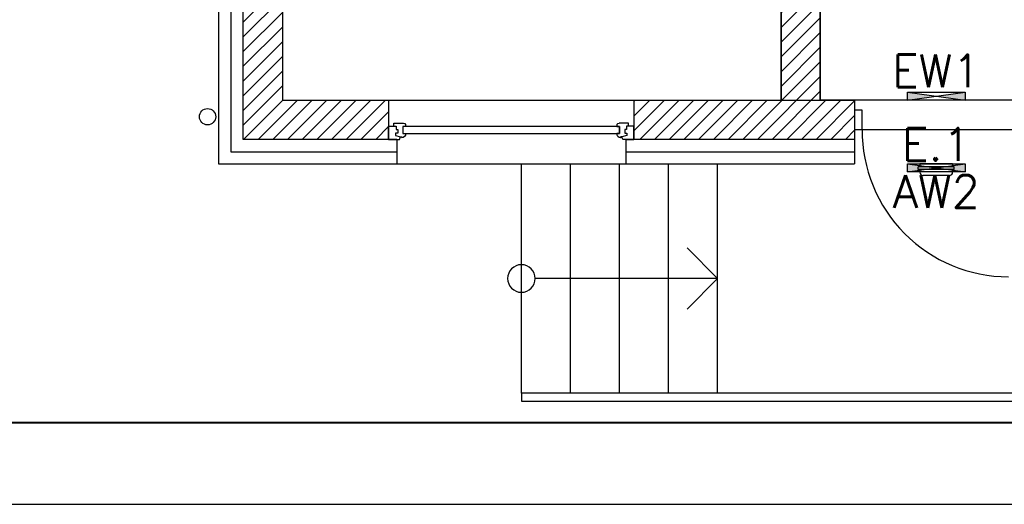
# Model space of a CAD drawing. Header units: millimetres. Extents: x 22250 to 51280, y -5012 to 7692.
# Tile 67 of 182: x 38463 to 39065, y 1531 to 1827. Entities that reach past the tile are written whole.
import ezdxf
from ezdxf.enums import TextEntityAlignment as Align

# ---------------------------------------------------------------- set-up
doc = ezdxf.new("R2010")
doc.units = ezdxf.units.MM
for name, color, linetype in [('_BI_OSW_OPIS', 140, 'Continuous'), ('_BI_OSW_OPRAWY', 140, 'Continuous'), ('AA OPISY', 40, 'Continuous'), ('E_podklad', 252, 'Continuous')]:
    doc.layers.add(name, color=color, linetype=linetype)
doc.styles.add('romans', font='romans.shx')
doc.linetypes.add('BATTING', pattern='A,0.0001,-0.1,[134,ltypeshp.shx,S=0.1,R=0,X=-0.1,Y=0],-0.2,[134,ltypeshp.shx,S=0.1,R=180,X=0.1,Y=0],-0.1', length=0.4001)

# ---------------------------------------------------------------- blocks, each defined once
blk = doc.blocks.new('*U208')
at = {"layer": 'AA OPISY'}
for q in [(-43.53, 18.82), (-136.57, 0), (-43.53, -18.82)]:
    blk.add_line((-25, 0), q, dxfattribs=at)
blk.add_circle((-145, 0), 8.43, dxfattribs=at)
blk = doc.blocks.new('*U213')
at = {"color": 144}
for p, q in [((125.92, 0), (125.92, -8)), ((125.92, 0), (132.61, 0)), ((125.92, 0), (125.92, -8)), ((132.61, 0), (133.18, -1.55)), ((269.24, 0), (268.66, -1.55)), ((275.92, 0), (269.24, 0)), ((275.92, 0), (275.92, -8)), ((130.16, -2.4), (133.18, -1.55)), ((130.16, -3.73), (130.16, -2.4)), ((131.54, -3.73), (130.16, -3.73)), ((131.54, -6.06), (131.54, -3.73)), ((133.18, -1.55), (134.03, -1.55)), ((134.03, -1.55), (133.93, -1.01)), ((134.67, -7.98), (134.67, -3.66)), ((134.67, -3.66), (136.3, -3.66)), ((267.17, -3.66), (265.54, -3.66)), ((267.17, -7.98), (267.17, -3.66)), ((267.81, -1.55), (267.91, -1.01)), ((268.66, -1.55), (267.81, -1.55)), ((271.69, -2.4), (268.66, -1.55)), ((270.31, -6.06), (270.31, -3.73)), ((270.31, -3.73), (271.69, -3.73)), ((271.69, -3.73), (271.69, -2.4)), ((125.92, -8), (129.12, -8)), ((129.12, -8), (129.12, -9.92)), ((129.12, -8), (130.51, -8)), ((129.12, -9.92), (134.98, -9.92)), ((130.51, -8), (130.51, -6.06)), ((130.51, -6.06), (131.54, -6.06)), ((136.26, -7.98), (134.67, -7.98)), ((136.26, -9.03), (136.26, -7.98)), ((265.59, -9.03), (265.59, -7.98)), ((265.59, -7.98), (267.17, -7.98)), ((272.72, -9.92), (266.87, -9.92)), ((271.33, -6.06), (270.31, -6.06)), ((271.33, -8), (271.33, -6.06)), ((272.72, -8), (271.33, -8)), ((275.92, -8), (272.72, -8)), ((272.72, -8), (272.72, -9.92))]:
    blk.add_line(p, q, dxfattribs=at)
blk.add_lwpolyline([(134.67, -3.66), (267.17, -3.66), (267.17, -7.98), (134.67, -7.98)], close=True, dxfattribs=at)
for centre, radius, start, end in [((133.79, -3.52), 2.51, 356.81051, 86.81051), ((268.05, -3.52), 2.51, 93.18949, 183.18949), ((134.89, -8.42), 1.5, 273.35533, 335.68535), ((266.95, -8.42), 1.5, 204.31465, 266.64467)]:
    blk.add_arc(centre, radius, start, end, dxfattribs=at)
blk = doc.blocks.new('*U967')
blk.add_lwpolyline([(-71, 0), (0, 0), (0, 42), (-71, 42)], close=True)
at = {"lineweight": 40}
blk.add_lwpolyline([(-68, 1), (-1, 1), (-1, 41), (-68, 41)], close=True, dxfattribs=at)
blk = doc.blocks.new('EW1')
at = {"layer": '_BI_OSW_OPRAWY'}
h = blk.add_hatch(color=1, dxfattribs=at)
h.paths.add_polyline_path([(17.7, 0), (17.7, 4.85), (0, 2.425)])
h.paths.add_polyline_path([(0, 2.425), (-17.7, 4.85), (-17.7, 0)])
for p, q in [((-17.7, 0), (17.7, 4.85)), ((-17.7, 4.85), (17.7, 0))]:
    blk.add_line(p, q, dxfattribs=at)
blk.add_lwpolyline([(-17.7, 4.85), (17.7, 4.85), (17.7, 0), (-17.7, 0), (-17.7, 4.85)], dxfattribs=at)
at = {"layer": '_BI_OSW_OPIS', "color": 1, "style": 'romans'}
blk.add_attdef('EW1', text='', height=20, dxfattribs=at).set_placement((0, 7.85), align=Align.CENTER)
blk = doc.blocks.new('AW2')
at = {"layer": '_BI_OSW_OPRAWY'}
h = blk.add_hatch(color=1, dxfattribs=at)
h.paths.add_polyline_path([(17.7, 0), (17.7, 4.85), (0, 2.425)])
h.paths.add_polyline_path([(0, 2.425), (-17.7, 4.85), (-17.7, 0)])
for p, q in [((-17.7, 0), (17.7, 4.85)), ((-17.7, 4.85), (17.7, 0))]:
    blk.add_line(p, q, dxfattribs=at)
blk.add_lwpolyline([(-17.7, 4.85), (17.7, 4.85), (17.7, 0), (-17.7, 0), (-17.7, 4.85)], dxfattribs=at)
at = {"layer": '_BI_OSW_OPIS', "color": 1, "style": 'romans'}
blk.add_attdef('AW2', text='', height=20, dxfattribs=at).set_placement((0, 7.85), align=Align.CENTER)
blk = doc.blocks.new('E.1_K')
at = {"layer": '_BI_OSW_OPRAWY'}
for p, q in [((-8, 7.1), (8, 7.1)), ((-11, 3.4), (-11, 1.7)), ((-11, 3.4), (11, 3.4)), ((-11, 1.7), (11, 1.7)), ((-10, 3.4), (-10, 5.1)), ((-10, 0), (-10, 1.7)), ((-10, 0), (10, 0)), ((10, 3.4), (10, 5.1)), ((10, 0), (10, 1.7)), ((11, 3.4), (11, 1.7))]:
    blk.add_line(p, q, dxfattribs=at)
for centre, start, end in [((-8, 5.1), 90, 180), ((8, 5.1), 0, 90)]:
    blk.add_arc(centre, 2, start, end, dxfattribs=at)
at = {"layer": '_BI_OSW_OPIS', "style": 'romans'}
blk.add_attdef('E.1', text='', height=20, dxfattribs=at).set_placement((0, 10.1), align=Align.CENTER)

msp = doc.modelspace()

# ---------------------------------------------------------------- hatches: boundary and pattern name
at = {"layer": 'E_podklad', "ltscale": 2}
h = msp.add_hatch(dxfattribs=at)
h.set_pattern_fill('ANSI31', color=256, scale=2)
h.set_pattern_definition([(45, (21569.699, -18526.9925), (-4.490128, 4.490128), [])])
h.paths.add_polyline_path([(39536.73, 2166.13), (39512.73, 2166.13), (39512.73, 1778.13), (39536.73, 1778.13)])
h.paths.add_polyline_path([(39073.73, 1778.13), (39073.73, 1754.13), (39202.96, 1754.13), (39202.96, 1778.13)])
h.paths.add_polyline_path([(38838.73, 1778.13), (38838.73, 1754.13), (38973.73, 1754.13), (38973.73, 1778.13)])
h.paths.add_polyline_path([(38952.73, 1924.13), (38928.73, 1924.13), (38928.73, 1778.13), (38952.73, 1778.13)])
h.paths.add_polyline_path([(38952.73, 2024.13), (38952.73, 2044.13), (38928.73, 2044.13), (38928.73, 2024.13)])
h.paths.add_polyline_path([(38952.73, 2166.13), (38928.73, 2166.13), (38928.73, 2144.13), (38952.73, 2144.13)])
h.paths.add_polyline_path([(38623.73, 2007.13), (38599.73, 2007.13), (38599.73, 1754.13), (38688.73, 1754.13), (38688.73, 1762.13), (38688.73, 1778.13), (38623.73, 1778.13)])
h.paths.add_polyline_path([(39663.73, 1754.13), (39663.73, 1778.13), (39202.96, 1778.13), (39202.96, 1754.13)])
h.paths.add_polyline_path([(39813.73, 1778.13), (39813.73, 1754.13), (39927.73, 1754.13), (39927.73, 1994.13), (39927.73, 2012.13), (39903.73, 2012.13), (39903.73, 1994.13), (39903.73, 1778.13)])

# ---------------------------------------------------------------- linework, layer by layer
for p, q in [((38928.73, 1924.13), (38928.73, 1778.13)), ((38952.73, 1778.13), (38952.73, 1924.13)), ((38952.73, 1924.13), (38952.73, 1778.13)), ((38688.73, 1778.13), (38688.73, 1754.13)), ((38688.73, 1778.13), (38838.73, 1778.13)), ((38838.73, 1778.13), (38838.73, 1754.13)), ((38973.73, 1778.13), (38973.73, 1754.13)), ((38973.73, 1760.17), (39073.73, 1760.17)), ((38693.73, 1754.13), (38688.73, 1754.13)), ((38693.73, 1754.13), (38693.73, 1739.13)), ((38833.73, 1754.13), (38833.73, 1739.13)), ((38833.73, 1754.13), (38838.73, 1754.13)), ((38973.73, 1754.13), (38973.73, 1739.13)), ((38693.73, 1739.13), (38833.73, 1739.13)), ((38769.93, 1599.13), (38769.93, 1739.13)), ((38799.93, 1599.13), (38799.93, 1739.13)), ((38829.93, 1599.13), (38829.93, 1739.13)), ((38859.93, 1599.13), (38859.93, 1739.13)), ((38889.93, 1599.13), (38889.93, 1739.13)), ((38889.93, 1599.13), (38769.93, 1599.13)), ((38769.93, 1599.13), (38769.93, 1594.13)), ((39089.93, 1599.13), (38889.93, 1599.13)), ((38769.93, 1594.13), (39089.93, 1594.13))]:
    msp.add_line(p, q, dxfattribs=at)
for points in [[(38952.73, 2169.13), (39512.73, 2169.13), (39512.73, 2029.13), (39092.73, 2029.13), (39092.73, 1778.13), (38952.73, 1778.13), (38952.73, 2169.13)], [(38623.73, 2035.13), (38623.73, 1778.13), (38928.73, 1778.13), (38928.73, 2035.13), (38781.73, 2035.13), (38781.73, 2010.13), (38747.73, 2010.13), (38747.73, 2035.13), (38623.73, 2035.13)], [(38688.73, 1754.13), (38599.73, 1754.13), (38599.73, 2007.13)], [(38623.73, 2007.13), (38623.73, 1778.13), (38688.73, 1778.13)], [(38584.73, 1998.13), (38584.73, 1739.13), (38693.73, 1739.13)], [(38838.73, 1778.13), (38973.73, 1778.13)], [(38973.73, 1754.13), (38838.73, 1754.13)], [(38833.73, 1739.13), (38973.73, 1739.13)]]:
    msp.add_lwpolyline(points, dxfattribs=at)
at = {"layer": 'E_podklad', "linetype": 'BATTING', "ltscale": 18}
for points in [[(38592.23, 1998.13), (38592.23, 1746.63), (38693.73, 1746.63)], [(38833.73, 1746.63), (38973.73, 1746.63)]]:
    msp.add_lwpolyline(points, dxfattribs=at)
at = {"layer": 'E_podklad', "color": 144, "true_color": 0x007cb0}
msp.add_lwpolyline([(38973.73, 1772.09), (38973.73, 1760.17), (38978.36, 1760.17), (38978.36, 1772.09), (38973.73, 1772.09)], dxfattribs=at)
at = {"layer": 'E_podklad'}
msp.add_circle((38577.95, 1767.99), 5, dxfattribs=at)
at = {"layer": 'E_podklad', "color": 144, "true_color": 0x007cb0}
msp.add_arc((39067.79, 1759.62), 89.43, 179.64515, 270.00111, dxfattribs=at)

# ---------------------------------------------------------------- block references
at = {"xscale": 50, "yscale": 50, "zscale": 50}
msp.add_blockref('*U967', (41041.35, 1531.14), dxfattribs=at)
at = {"layer": '_BI_OSW_OPRAWY'}
msp.add_blockref('EW1', (39023.71, 1778.13), dxfattribs=at).add_auto_attribs({'EW1': 'EW1'})
ref = msp.add_blockref('E.1_K', (39023.71, 1739.13), dxfattribs=dict(at, rotation=180))
ref.add_attrib('E.1', 'E.1', dxfattribs={"layer": '_BI_OSW_OPIS', "height": 20, "style": 'romans'}).set_placement((39023.71, 1741.07), align=Align.CENTER)
ref = msp.add_blockref('AW2', (39023.71, 1734.28), dxfattribs=at)
ref.add_attrib('AW2', 'AW2', dxfattribs={"layer": '_BI_OSW_OPIS', "color": 1, "height": 20, "style": 'romans'}).set_placement((39023.71, 1712.34), align=Align.CENTER)
at = {"layer": 'E_podklad', "transparency": 33554559, "xscale": -1, "rotation": 180}
for name, p in [('*U213', (38562.8, 1754.13)), ('*U208', (38914.93, 1669.13))]:
    msp.add_blockref(name, p, dxfattribs=at)

doc.saveas('drawing.dxf')
